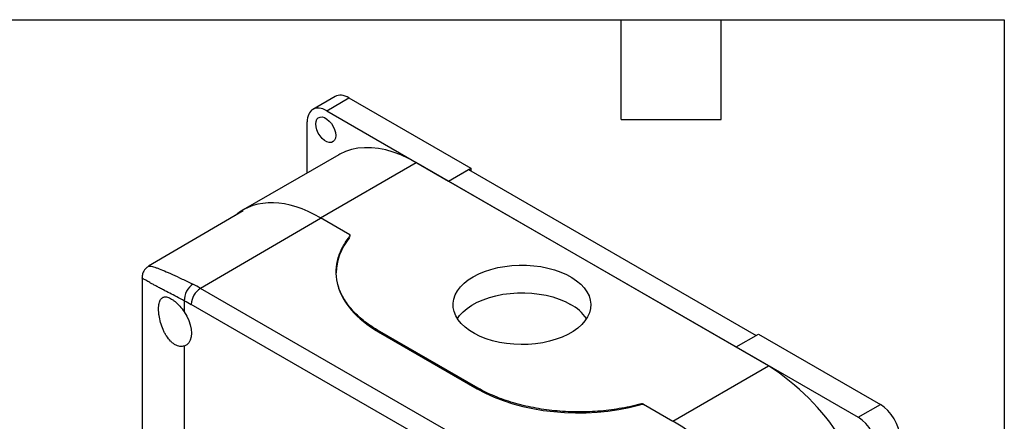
# Model space of a CAD drawing. Header units: millimetres. Extents: x 13 to 546, y 13 to 419.
# Tile 9 of 9: x 396 to 546, y 358 to 419. Entities that reach past the tile are written whole.
import ezdxf

# ---------------------------------------------------------------- set-up
doc = ezdxf.new("R2010")
doc.units = ezdxf.units.MM
doc.header["$LTSCALE"] = 2
doc.linetypes.add('SLD-Solid', pattern=[0])
doc.layers.add('TEXT', color=140, linetype='SLD-Solid', lineweight=25)

msp = doc.modelspace()

# ---------------------------------------------------------------- linework, layer by layer
for p, q in [((444.072, 407.367), (440.678, 405.407)), ((442.777, 405.199), (446.171, 407.159)), ((446.171, 407.159), (464.768, 396.423)), ((442.777, 405.199), (461.374, 394.463)), ((439.807, 395.692), (439.807, 403.484)), ((444.616, 398.467), (430.051, 390.06)), ((441.832, 388.874), (456.424, 397.298)), ((510.165, 366.275), (456.424, 397.298)), ((461.374, 394.463), (464.768, 396.423)), ((464.768, 396.423), (464.768, 396.012)), ((461.374, 394.461), (464.415, 396.216)), ((464.415, 396.216), (508.253, 370.909)), ((461.374, 394.463), (461.374, 394.461)), ((461.374, 394.461), (505.215, 369.152)), ((430.064, 389.928), (415.627, 381.456)), ((446.319, 386.283), (441.832, 388.874)), ((441.832, 388.776), (423.536, 378.091)), ((446.32, 386.185), (446.319, 386.283)), ((444.227, 380.579), (444.228, 380.442)), ((414.625, 379.707), (414.625, 335.492)), ((477.276, 347.067), (423.536, 378.091)), ((421.069, 376.215), (421.069, 374.492)), ((475.87, 344.623), (422.13, 375.646)), ((465.876, 362.86), (450.509, 371.731)), ((450.672, 371.468), (465.713, 362.785)), ((465.713, 362.785), (450.672, 371.468)), ((505.215, 369.155), (508.609, 371.114)), ((508.609, 371.114), (527.206, 360.378)), ((421.069, 369.29), (421.069, 349.862)), ((505.215, 369.152), (505.215, 369.155)), ((505.215, 369.155), (523.812, 358.419)), ((495.572, 357.85), (510.165, 366.275)), ((490.504, 360.306), (490.504, 360.406)), ((491.084, 360.343), (491.084, 360.441)), ((491.084, 360.441), (495.572, 357.85)), ((523.812, 358.419), (527.206, 360.378))]:
    msp.add_line(p, q)
at = {"flags": 128}
for points in [[(441.116, 403.18), (441.16, 403.575), (441.29, 403.896), (441.498, 404.124), (441.772, 404.246), (442.097, 404.255), (442.453, 404.151), (442.819, 403.94), (443.175, 403.633), (443.5, 403.249), (443.774, 402.81), (443.982, 402.342), (444.112, 401.871), (444.156, 401.425), (444.112, 401.03), (443.982, 400.71), (443.774, 400.482), (443.5, 400.359), (443.175, 400.35), (442.819, 400.454), (442.453, 400.666), (442.097, 400.972), (441.772, 401.357), (441.498, 401.796), (441.29, 402.264), (441.16, 402.735), (441.116, 403.18)], [(456.424, 397.298), (455.254, 397.927), (454.089, 398.457), (452.935, 398.887), (451.798, 399.214), (450.685, 399.437), (449.599, 399.554), (448.548, 399.566), (447.534, 399.471), (446.565, 399.271), (445.644, 398.966), (444.777, 398.558), (444.616, 398.467)], [(465.122, 379.868), (465.953, 380.299), (466.859, 380.677), (467.83, 380.997), (468.853, 381.256), (469.919, 381.45), (471.014, 381.578), (472.127, 381.638), (473.245, 381.63), (474.355, 381.553), (475.444, 381.408), (476.5, 381.197), (477.512, 380.923), (478.467, 380.588), (479.355, 380.196), (480.166, 379.752), (480.891, 379.261), (481.521, 378.728), (482.05, 378.16), (482.47, 377.562), (482.779, 376.942), (482.971, 376.306), (483.046, 375.662), (483.001, 375.018), (482.838, 374.379), (482.558, 373.755), (482.165, 373.151), (481.663, 372.574), (481.058, 372.032), (480.356, 371.53), (479.565, 371.073), (478.696, 370.668), (477.756, 370.319), (476.758, 370.029), (475.711, 369.802), (474.629, 369.641), (473.524, 369.546), (472.407, 369.521), (471.292, 369.564), (470.191, 369.675), (469.116, 369.853), (468.081, 370.096), (467.096, 370.401), (466.173, 370.765), (465.322, 371.183), (464.553, 371.651), (463.875, 372.164), (463.295, 372.715), (462.819, 373.299), (462.454, 373.909), (462.203, 374.538), (462.07, 375.178), (462.055, 375.824), (462.159, 376.466), (462.381, 377.098), (462.717, 377.714), (463.166, 378.305), (463.72, 378.865), (464.375, 379.388), (465.122, 379.868)], [(462.704, 373.471), (463.043, 373.939), (463.572, 374.507), (464.202, 375.04), (464.927, 375.531), (465.738, 375.975), (466.626, 376.367), (467.581, 376.702), (468.593, 376.976), (469.649, 377.187), (470.739, 377.332), (471.848, 377.409), (472.966, 377.417), (474.079, 377.357), (475.174, 377.229), (476.24, 377.035), (477.264, 376.776), (478.234, 376.456), (479.14, 376.078), (479.971, 375.647)], [(421.069, 374.492), (421.446, 373.865), (421.753, 373.206), (421.979, 372.537), (422.118, 371.881), (422.165, 371.259), (422.118, 370.69), (421.979, 370.194), (421.753, 369.787), (421.446, 369.483), (421.069, 369.29)]]:
    msp.add_lwpolyline(points, dxfattribs=at)
for centre, radius, start, end in [((413.098, 360.033), 20.858, 59.97038, 63.58741), ((425.203, 375.505), 3.076, 122.814, 177.37846), ((476.822, 369.715), 6.716, 34.00882, 62.03961), ((490.106, 335.27), 36.927, 8.45212, 57.09869)]:
    msp.add_arc(centre, radius, start, end)
for centre, major_axis, ratio, start_param, end_param in [((446.171, 403.729), (-2.1, 3.637), 0.5773815, 5.4978853, 6.2833905), ((442.777, 401.77), (-2.1, 3.637), 0.5773815, 5.4978853, 7.0686817), ((441.929, 369.644), (-11.911, 20.396), 0.5740133, 5.4949927, 6.3851719), ((466.228, 380.553), (22, 0.111), 0.5806369, 2.7054676, 3.1386502), ((466.228, 380.553), (22, 0.111), 0.5806369, 3.2830027, 3.9240484), ((481.269, 371.87), (22, 0.111), 0.5806369, 3.9240484, 5.1426292), ((490.882, 359.833), (0.9, 0.005), 0.5806369, 1.3408723, 2.0010365), ((527.206, 356.949), (-2.1, 3.637), 0.5773815, 3.927089, 5.4978853), ((495.669, 338.62), (-11.911, 20.396), 0.5740133, 4.0917257, 5.4949927), ((523.812, 354.989), (-2.1, 3.637), 0.5773815, 3.927089, 5.4978853)]:
    msp.add_ellipse(centre, major_axis=major_axis, ratio=ratio, start_param=start_param, end_param=end_param)
for points, knots in [([(450.509, 371.731), (449.732, 372.188), (449.02, 372.677), (447.724, 373.716), (447.146, 374.263), (446.389, 375.117), (446.155, 375.408), (445.726, 375.998), (445.532, 376.297), (445.181, 376.903), (445.026, 377.211), (444.756, 377.831), (444.641, 378.144), (444.359, 379.088), (444.253, 379.728), (444.21, 381.005), (444.272, 381.647), (444.562, 382.914), (444.791, 383.543), (445.407, 384.769), (445.793, 385.366), (446.259, 385.948)], [0, 0, 0, 0, 0.125, 0.125, 0.25, 0.25, 0.3125, 0.3125, 0.375, 0.375, 0.4375, 0.4375, 0.5, 0.5, 0.625, 0.625, 0.75, 0.75, 0.875, 0.875, 1, 1, 1, 1]), ([(446.259, 385.948), (446.301, 386), (446.328, 386.056), (446.348, 386.17), (446.342, 386.227), (446.319, 386.283)], [0, 0, 0, 0, 0.5, 0.5, 1, 1, 1, 1]), ([(415.622, 381.454), (415.5, 381.372), (415.242, 381.199), (414.922, 380.81), (414.676, 380.305), (414.641, 379.914), (414.623, 379.71)], [0, 0, 0, 0, 0.2130307, 0.4512224, 0.7138367, 1, 1, 1, 1]), ([(415.63, 381.444), (415.649, 381.458), (415.701, 381.494), (415.888, 381.49), (416.178, 381.439), (416.554, 381.332), (417.122, 381.134), (417.975, 380.792), (419.226, 380.236), (420.675, 379.552), (421.813, 378.991), (422.376, 378.713)], [0, 0, 0, 0, 0.05806, 0.1540173, 0.2467826, 0.3364824, 0.4232565, 0.5749956, 0.7208664, 0.8620875, 1, 1, 1, 1]), ([(421.069, 376.215), (420.675, 376.414), (419.884, 376.814), (418.826, 377.359), (417.966, 377.809), (417.279, 378.174), (416.73, 378.468), (416.238, 378.736), (415.82, 378.967), (415.472, 379.165), (415.189, 379.33), (414.96, 379.468), (414.794, 379.573), (414.686, 379.648), (414.631, 379.693), (414.631, 379.703), (414.631, 379.707)], [0, 0, 0, 0, 0.0913996, 0.1838143, 0.277629, 0.3441952, 0.4122268, 0.4818409, 0.5531465, 0.6188478, 0.6860673, 0.75487, 0.8253161, 0.8897209, 0.9561792, 1, 1, 1, 1]), ([(422.376, 378.713), (422.002, 378.495), (421.655, 378.11), (421.166, 377.174), (421.043, 376.661), (421.069, 376.215)], [0, 0, 0, 0, 0.5, 0.5, 1, 1, 1, 1]), ([(421.069, 369.29), (420.856, 369.22), (420.629, 369.201), (420.271, 369.253), (420.149, 369.283), (419.907, 369.369), (419.787, 369.425), (419.547, 369.561), (419.426, 369.642), (419.191, 369.827), (419.077, 369.93), (418.744, 370.27), (418.532, 370.541), (418.247, 370.988), (418.157, 371.143), (417.987, 371.468), (417.906, 371.639), (417.683, 372.157), (417.558, 372.514), (417.352, 373.249), (417.276, 373.61), (417.199, 374.139), (417.179, 374.315), (417.153, 374.65), (417.146, 374.811), (417.146, 375.12), (417.152, 375.269), (417.179, 375.549), (417.198, 375.679), (417.275, 376.04), (417.353, 376.243), (417.505, 376.476), (417.562, 376.542), (417.687, 376.652), (417.757, 376.696), (417.98, 376.791), (418.15, 376.807), (418.533, 376.747), (418.74, 376.672), (419.075, 376.493), (419.191, 376.422), (419.425, 376.262), (419.543, 376.172), (419.783, 375.973), (419.905, 375.863), (420.149, 375.627), (420.269, 375.502), (420.624, 375.105), (420.856, 374.809), (421.069, 374.492)], [0, 0, 0, 0, 0.0625, 0.0625, 0.09375, 0.09375, 0.125, 0.125, 0.15625, 0.15625, 0.1875, 0.1875, 0.25, 0.25, 0.28125, 0.28125, 0.3125, 0.3125, 0.375, 0.375, 0.4375, 0.4375, 0.46875, 0.46875, 0.5, 0.5, 0.53125, 0.53125, 0.5625, 0.5625, 0.625, 0.625, 0.65625, 0.65625, 0.6875, 0.6875, 0.75, 0.75, 0.8125, 0.8125, 0.84375, 0.84375, 0.875, 0.875, 0.90625, 0.90625, 0.9375, 0.9375, 1, 1, 1, 1]), ([(450.509, 371.731), (450.527, 371.681), (450.548, 371.632), (450.6, 371.538), (450.633, 371.49), (450.672, 371.468)], [0, 0, 0, 0, 0.5, 0.5, 1, 1, 1, 1]), ([(465.713, 362.785), (465.752, 362.763), (465.785, 362.772), (465.836, 362.806), (465.857, 362.832), (465.876, 362.86)], [0, 0, 0, 0, 0.5, 0.5, 1, 1, 1, 1]), ([(490.504, 360.406), (489.496, 360.137), (488.459, 359.914), (486.329, 359.557), (485.243, 359.426), (483.596, 359.3), (483.042, 359.271), (481.937, 359.235), (481.384, 359.229), (480.277, 359.242), (479.722, 359.261), (478.619, 359.322), (478.07, 359.364), (476.434, 359.527), (475.354, 359.684), (473.255, 360.088), (472.228, 360.337), (470.258, 360.919), (469.308, 361.255), (467.514, 362.001), (466.669, 362.411), (465.876, 362.86)], [0, 0, 0, 0, 0.125, 0.125, 0.25, 0.25, 0.3125, 0.3125, 0.375, 0.375, 0.4375, 0.4375, 0.5, 0.5, 0.625, 0.625, 0.75, 0.75, 0.875, 0.875, 1, 1, 1, 1]), ([(491.084, 360.441), (490.987, 360.454), (490.887, 360.458), (490.689, 360.446), (490.594, 360.431), (490.504, 360.406)], [0, 0, 0, 0, 0.5, 0.5, 1, 1, 1, 1])]:
    msp.add_open_spline(points, degree=3, knots=knots)
msp.add_open_spline([(421.069, 376.215), (421.423, 376.04), (421.775, 375.851), (422.13, 375.646)], degree=3)
at = {"layer": 'TEXT'}
for p, q in [((12.7, 419.1), (546.1, 419.1)), ((487.68, 403.86), (487.68, 419.1)), ((502.92, 403.86), (502.92, 419.1)), ((546.1, 419.1), (546.1, 12.7)), ((487.68, 403.86), (502.92, 403.86))]:
    msp.add_line(p, q, dxfattribs=at)

doc.saveas('drawing.dxf')
